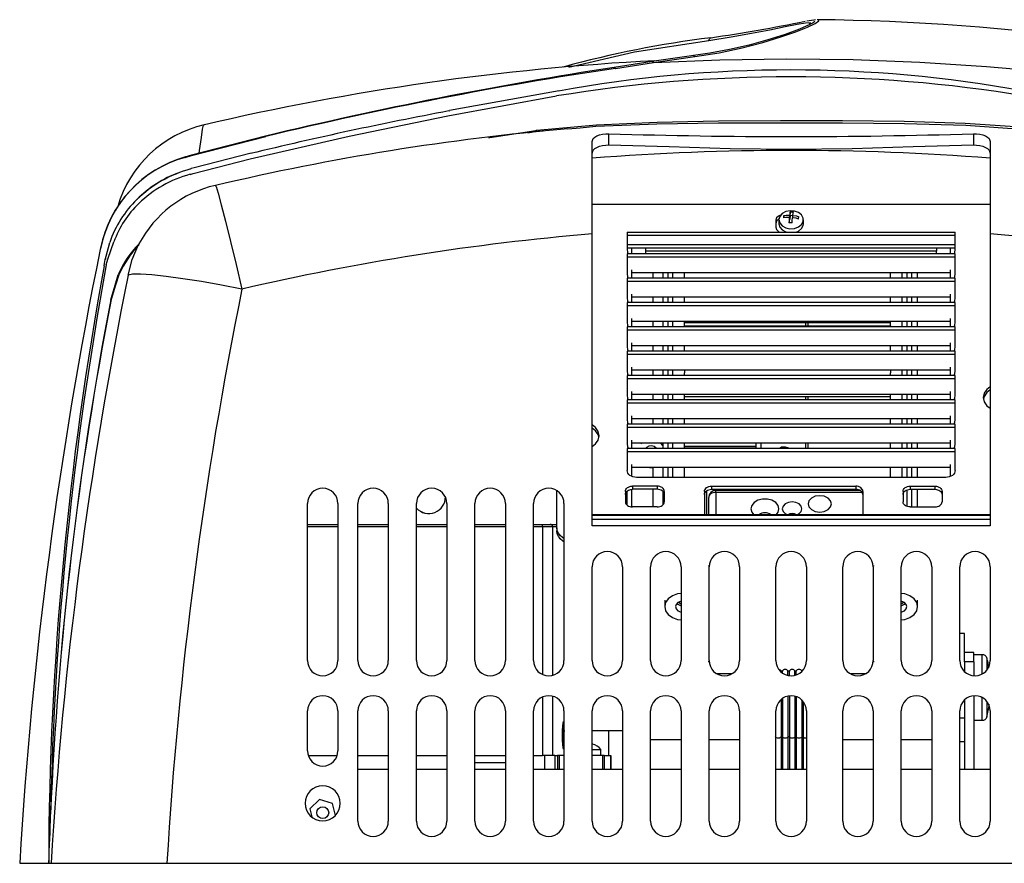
# Model space of a CAD drawing. Extents: x 3490 to 4516, y 8404 to 9184.
# Tile 2 of 6: x 3772 to 3982, y 8404 to 8584. Entities that reach past the tile are written whole.
import ezdxf

# ---------------------------------------------------------------- set-up
doc = ezdxf.new("R2010")
doc.units = 0
doc.header["$LTSCALE"] = 10
doc.header["$MEASUREMENT"] = 0
doc.layers.get('0').update_dxf_attribs({"linetype": 'CONTINUOUS'})

msp = doc.modelspace()

# ---------------------------------------------------------------- linework, layer by layer
at = {"color": 7, "linetype": 'Continuous'}
for p, q in [((3915.52, 8576.128), (3906.52, 8574.845)), ((3906.622, 8574.861), (3898.493, 8573.599)), ((3898.759, 8573.409), (3906.863, 8574.635)), ((3906.863, 8574.635), (3915.708, 8575.917)), ((3886.773, 8568.595), (3863.325, 8564.387)), ((3862.966, 8563.311), (3886.204, 8567.515)), ((3881.605, 8559.838), (3880.06, 8559.611)), ((3881.774, 8559.859), (3881.605, 8559.838)), ((3883.316, 8559.993), (3881.774, 8559.859)), ((3891.21, 8560.679), (3888.6, 8560.452)), ((3897.367, 8557.066), (3897.367, 8559.461)), ((3975.185, 8559.458), (3975.185, 8557.063)), ((3824.082, 8558.944), (3808.261, 8554.851)), ((3808.276, 8554.786), (3824.133, 8558.88)), ((3824.089, 8558.918), (3824.133, 8558.88)), ((3820.985, 8555.311), (3808.831, 8552.211)), ((3808.27, 8554.851), (3806.84, 8554.457)), ((3806.874, 8554.401), (3808.272, 8554.785)), ((3808.272, 8554.785), (3808.276, 8554.786)), ((3808.646, 8550.983), (3820.804, 8554.087)), ((3807.954, 8550.796), (3808.646, 8550.984)), ((3808.831, 8552.211), (3808.153, 8552.03)), ((3796.59, 8545.441), (3796.612, 8545.348)), ((3893.776, 8544.397), (3978.776, 8544.397)), ((3936.084, 8542.054), (3936.084, 8542.829)), ((3933.026, 8540.986), (3933.026, 8539.503)), ((3933.676, 8541.117), (3933.676, 8540.244)), ((3934.718, 8541.493), (3934.718, 8541.998)), ((3935.893, 8540.616), (3935.893, 8541.576)), ((3935.893, 8541.137), (3935.962, 8541.132)), ((3935.962, 8541.132), (3935.962, 8542.092)), ((3936.084, 8542.054), (3935.962, 8541.132)), ((3936.084, 8542.054), (3936.658, 8542.012)), ((3936.658, 8541.514), (3936.658, 8542.041)), ((3938.876, 8540.244), (3938.876, 8541.117)), ((3901.276, 8538.476), (3901.276, 8537.799)), ((3901.276, 8538.476), (3971.276, 8538.476)), ((3971.276, 8537.799), (3971.276, 8538.476)), ((3790.031, 8533.347), (3790.793, 8536.285)), ((3790.482, 8532.909), (3791.708, 8536.416)), ((3893.776, 8475.815), (3893.776, 8538.084)), ((3901.276, 8537.799), (3971.276, 8537.799)), ((3901.276, 8537.799), (3901.276, 8535.797)), ((3971.276, 8535.797), (3971.276, 8537.799)), ((3978.776, 8538.084), (3978.776, 8475.815)), ((3788.848, 8535.085), (3788.777, 8534.735)), ((3788.859, 8535.121), (3788.784, 8534.756)), ((3901.276, 8535.797), (3901.276, 8534.74)), ((3901.276, 8535.797), (3971.276, 8535.797)), ((3901.276, 8535.125), (3971.276, 8535.125)), ((3902.276, 8533.806), (3902.276, 8535.125)), ((3905.276, 8534.42), (3905.276, 8535.125)), ((3967.276, 8534.42), (3905.276, 8534.42)), ((3905.276, 8533.806), (3905.276, 8534.42)), ((3967.276, 8535.125), (3967.276, 8534.42)), ((3967.276, 8533.806), (3967.276, 8534.42)), ((3970.276, 8533.806), (3970.276, 8535.125)), ((3971.276, 8534.74), (3971.276, 8535.797)), ((3789.689, 8531.768), (3789.837, 8532.598)), ((3789.837, 8532.598), (3790.031, 8533.347)), ((3789.923, 8532.93), (3789.864, 8532.625)), ((3790.062, 8531.457), (3790.482, 8532.909)), ((3901.276, 8533.806), (3901.276, 8533.129)), ((3971.276, 8533.806), (3901.276, 8533.806)), ((3971.276, 8533.129), (3901.276, 8533.129)), ((3901.276, 8533.129), (3901.276, 8531.127)), ((3971.276, 8533.129), (3971.276, 8533.806)), ((3971.276, 8531.127), (3971.276, 8533.129)), ((3789.608, 8531.308), (3789.689, 8531.768)), ((3901.276, 8531.127), (3901.276, 8529.551)), ((3902.276, 8528.617), (3902.276, 8530.419)), ((3970.276, 8528.617), (3970.276, 8530.419)), ((3971.276, 8529.551), (3971.276, 8531.127)), ((3791.948, 8527.15), (3792.611, 8529.344)), ((3792.748, 8529.328), (3792.06, 8527.159)), ((3792.696, 8529.54), (3792.611, 8529.344)), ((3792.835, 8529.523), (3792.748, 8529.328)), ((3901.276, 8528.617), (3901.276, 8527.94)), ((3971.276, 8528.617), (3901.276, 8528.617)), ((3971.276, 8527.94), (3901.276, 8527.94)), ((3901.276, 8527.94), (3901.276, 8525.938)), ((3970.276, 8529.775), (3902.276, 8529.775)), ((3906.776, 8529.775), (3906.776, 8528.617)), ((3908.976, 8528.617), (3908.976, 8529.775)), ((3909.976, 8529.775), (3909.976, 8528.617)), ((3910.976, 8529.775), (3910.976, 8528.617)), ((3913.476, 8528.617), (3913.476, 8529.775)), ((3957.476, 8528.617), (3957.476, 8529.775)), ((3959.976, 8528.617), (3959.976, 8529.775)), ((3960.976, 8529.775), (3960.976, 8528.617)), ((3961.976, 8529.775), (3961.976, 8528.617)), ((3963.276, 8528.617), (3963.276, 8529.775)), ((3971.276, 8527.94), (3971.276, 8528.617)), ((3971.276, 8525.938), (3971.276, 8527.94)), ((3791.086, 8524.299), (3791.948, 8527.15)), ((3792.06, 8527.159), (3791.159, 8524.316)), ((3901.276, 8525.938), (3901.276, 8524.362)), ((3971.276, 8524.362), (3971.276, 8525.938)), ((3791.048, 8524.109), (3791.086, 8524.299)), ((3791.159, 8524.316), (3791.122, 8524.129)), ((3902.276, 8523.428), (3902.276, 8525.23)), ((3970.276, 8524.586), (3902.276, 8524.586)), ((3906.776, 8524.586), (3906.776, 8523.428)), ((3908.976, 8523.428), (3908.976, 8524.586)), ((3909.976, 8524.586), (3909.976, 8523.428)), ((3910.976, 8524.586), (3910.976, 8523.428)), ((3913.476, 8523.428), (3913.476, 8524.6)), ((3957.476, 8523.428), (3957.476, 8524.6)), ((3959.976, 8523.428), (3959.976, 8524.586)), ((3960.976, 8524.586), (3960.976, 8523.421)), ((3961.976, 8524.586), (3961.976, 8523.428)), ((3963.276, 8523.428), (3963.276, 8524.586)), ((3970.276, 8523.428), (3970.276, 8525.23)), ((3901.276, 8523.428), (3901.276, 8522.751)), ((3971.276, 8523.428), (3901.276, 8523.428)), ((3971.276, 8522.751), (3901.276, 8522.751)), ((3901.276, 8522.751), (3901.276, 8520.749)), ((3971.276, 8522.751), (3971.276, 8523.428)), ((3971.276, 8520.749), (3971.276, 8522.751)), ((3901.276, 8520.749), (3901.276, 8519.173)), ((3902.276, 8518.239), (3902.276, 8520.041)), ((3970.276, 8519.398), (3902.276, 8519.398)), ((3906.776, 8519.398), (3906.776, 8518.239)), ((3908.976, 8518.239), (3908.976, 8519.398)), ((3909.976, 8519.398), (3909.976, 8518.239)), ((3910.976, 8519.398), (3910.976, 8518.239)), ((3913.476, 8518.468), (3913.476, 8519.398)), ((3957.476, 8518.468), (3957.476, 8519.398)), ((3959.976, 8518.239), (3959.976, 8519.398)), ((3960.976, 8519.398), (3960.976, 8518.239)), ((3961.976, 8519.398), (3961.976, 8518.239)), ((3963.276, 8518.239), (3963.276, 8519.398)), ((3970.276, 8518.239), (3970.276, 8520.041)), ((3971.276, 8519.173), (3971.276, 8520.749)), ((3901.276, 8518.239), (3901.276, 8517.562)), ((3971.276, 8518.239), (3901.276, 8518.239)), ((3971.276, 8517.562), (3901.276, 8517.562)), ((3901.276, 8517.562), (3901.276, 8515.56)), ((3913.476, 8519.216), (3957.476, 8519.216)), ((3913.476, 8518.468), (3913.476, 8518.428)), ((3913.476, 8518.468), (3957.476, 8518.468)), ((3913.476, 8518.428), (3913.476, 8518.239)), ((3913.476, 8518.428), (3957.476, 8518.428)), ((3939.376, 8518.468), (3939.376, 8519.216)), ((3939.867, 8519.216), (3939.867, 8518.468)), ((3957.476, 8518.468), (3957.476, 8518.428)), ((3957.476, 8518.428), (3957.476, 8518.239)), ((3971.276, 8517.562), (3971.276, 8518.239)), ((3971.276, 8515.56), (3971.276, 8517.562)), ((3901.276, 8515.56), (3901.276, 8513.984)), ((3971.276, 8513.984), (3971.276, 8515.56)), ((3901.276, 8513.05), (3901.276, 8512.373)), ((3971.276, 8513.05), (3901.276, 8513.05)), ((3902.276, 8513.05), (3902.276, 8514.852)), ((3970.276, 8514.209), (3902.276, 8514.209)), ((3906.776, 8514.209), (3906.776, 8513.05)), ((3908.976, 8513.05), (3908.976, 8514.209)), ((3909.976, 8514.209), (3909.976, 8513.05)), ((3910.976, 8514.209), (3910.976, 8513.05)), ((3913.476, 8513.05), (3913.476, 8514.209)), ((3957.476, 8513.05), (3957.476, 8514.209)), ((3959.976, 8513.05), (3959.976, 8514.209)), ((3960.976, 8514.209), (3960.976, 8513.05)), ((3961.976, 8514.209), (3961.976, 8513.05)), ((3963.276, 8513.05), (3963.276, 8514.209)), ((3970.276, 8513.05), (3970.276, 8514.852)), ((3971.276, 8512.373), (3971.276, 8513.05)), ((3971.276, 8512.373), (3901.276, 8512.373)), ((3901.276, 8512.373), (3901.276, 8510.371)), ((3971.276, 8510.371), (3971.276, 8512.373)), ((3901.276, 8510.371), (3901.276, 8508.795)), ((3902.276, 8507.861), (3902.276, 8509.663)), ((3970.276, 8509.02), (3902.276, 8509.02)), ((3906.776, 8509.02), (3906.776, 8507.861)), ((3908.976, 8507.861), (3908.976, 8509.02)), ((3909.976, 8509.02), (3909.976, 8507.861)), ((3910.976, 8509.02), (3910.976, 8507.861)), ((3913.476, 8508.975), (3913.476, 8508.439)), ((3957.476, 8508.975), (3957.476, 8508.439)), ((3959.976, 8507.861), (3959.976, 8509.02)), ((3960.976, 8509.02), (3960.976, 8507.861)), ((3961.976, 8509.02), (3961.976, 8507.861)), ((3963.276, 8507.861), (3963.276, 8509.02)), ((3970.276, 8507.861), (3970.276, 8509.663)), ((3971.276, 8508.795), (3971.276, 8510.371)), ((3901.276, 8507.861), (3901.276, 8507.184)), ((3971.276, 8507.861), (3901.276, 8507.861)), ((3971.276, 8507.184), (3901.276, 8507.184)), ((3901.276, 8507.184), (3901.276, 8505.182)), ((3913.476, 8507.861), (3913.476, 8508.439)), ((3957.476, 8507.861), (3957.476, 8508.439)), ((3971.276, 8507.184), (3971.276, 8507.861)), ((3971.276, 8505.182), (3971.276, 8507.184)), ((3901.276, 8505.182), (3901.276, 8503.606)), ((3971.276, 8503.606), (3971.276, 8505.182)), ((3901.276, 8502.672), (3901.276, 8501.995)), ((3971.276, 8502.672), (3901.276, 8502.672)), ((3902.276, 8502.672), (3902.276, 8504.474)), ((3970.276, 8503.831), (3902.276, 8503.831)), ((3906.776, 8503.831), (3906.776, 8502.672)), ((3908.976, 8502.672), (3908.976, 8503.831)), ((3909.976, 8503.831), (3909.976, 8502.672)), ((3910.976, 8503.831), (3910.976, 8502.672)), ((3913.476, 8502.672), (3913.476, 8503.831)), ((3913.476, 8503.385), (3957.476, 8503.385)), ((3939.376, 8502.672), (3939.376, 8503.385)), ((3939.867, 8503.385), (3939.867, 8502.672)), ((3957.476, 8502.672), (3957.476, 8503.831)), ((3959.976, 8502.672), (3959.976, 8503.831)), ((3960.976, 8503.831), (3960.976, 8502.672)), ((3961.976, 8503.831), (3961.976, 8502.672)), ((3963.276, 8502.672), (3963.276, 8503.831)), ((3970.276, 8502.672), (3970.276, 8504.474)), ((3971.276, 8501.995), (3971.276, 8502.672)), ((3971.276, 8501.995), (3901.276, 8501.995)), ((3901.276, 8501.995), (3901.276, 8499.993)), ((3971.276, 8499.993), (3971.276, 8501.995)), ((3901.276, 8499.993), (3901.276, 8498.417)), ((3902.276, 8497.484), (3902.276, 8499.285)), ((3970.276, 8498.642), (3902.276, 8498.642)), ((3906.776, 8498.642), (3906.776, 8497.484)), ((3908.976, 8497.484), (3908.976, 8498.642)), ((3909.976, 8498.642), (3909.976, 8497.484)), ((3910.976, 8498.642), (3910.976, 8497.484)), ((3913.476, 8497.484), (3913.476, 8498.609)), ((3957.476, 8497.484), (3957.476, 8498.609)), ((3959.976, 8497.484), (3959.976, 8498.642)), ((3960.976, 8498.642), (3960.976, 8497.484)), ((3961.976, 8498.642), (3961.976, 8497.484)), ((3963.276, 8497.484), (3963.276, 8498.642)), ((3970.276, 8497.484), (3970.276, 8499.285)), ((3971.276, 8498.417), (3971.276, 8499.993)), ((3901.276, 8497.484), (3901.276, 8496.806)), ((3971.276, 8497.484), (3901.276, 8497.484)), ((3971.276, 8496.806), (3901.276, 8496.806)), ((3901.276, 8496.806), (3901.276, 8494.804)), ((3971.276, 8496.806), (3971.276, 8497.484)), ((3971.276, 8494.804), (3971.276, 8496.806)), ((3901.276, 8494.804), (3901.276, 8493.228)), ((3902.276, 8492.295), (3902.276, 8494.096)), ((3970.276, 8492.295), (3970.276, 8494.096)), ((3971.276, 8493.228), (3971.276, 8494.804)), ((3901.276, 8492.295), (3901.276, 8491.617)), ((3971.276, 8492.295), (3901.276, 8492.295)), ((3970.276, 8493.453), (3902.276, 8493.453)), ((3908.976, 8492.295), (3908.976, 8493.453)), ((3909.976, 8493.453), (3909.976, 8492.295)), ((3910.976, 8493.453), (3910.976, 8492.295)), ((3913.476, 8492.431), (3913.476, 8493.453)), ((3913.476, 8492.812), (3928.776, 8492.812)), ((3913.476, 8492.431), (3928.776, 8492.431)), ((3928.776, 8492.295), (3928.776, 8493.453)), ((3929.776, 8493.453), (3929.776, 8492.295)), ((3939.376, 8492.431), (3939.376, 8493.453)), ((3939.867, 8493.453), (3939.867, 8492.295)), ((3957.476, 8492.431), (3957.476, 8493.453)), ((3959.976, 8492.295), (3959.976, 8493.453)), ((3960.976, 8493.453), (3960.976, 8492.295)), ((3961.976, 8493.453), (3961.976, 8492.295)), ((3963.276, 8492.295), (3963.276, 8493.453)), ((3971.276, 8491.617), (3971.276, 8492.295)), ((3971.276, 8491.617), (3901.276, 8491.617)), ((3901.276, 8491.617), (3901.276, 8489.615)), ((3971.276, 8489.615), (3971.276, 8491.617)), ((3901.276, 8489.615), (3901.276, 8487.614)), ((3902.276, 8486.33), (3902.276, 8488.907)), ((3970.276, 8488.264), (3902.276, 8488.264)), ((3906.776, 8488.268), (3906.776, 8486.131)), ((3908.976, 8486.131), (3908.976, 8488.264)), ((3909.976, 8488.264), (3909.976, 8486.131)), ((3910.976, 8488.264), (3910.976, 8486.131)), ((3913.476, 8486.131), (3913.476, 8488.264)), ((3957.476, 8486.131), (3957.476, 8488.264)), ((3959.976, 8486.131), (3959.976, 8488.264)), ((3960.976, 8488.264), (3960.976, 8486.131)), ((3961.976, 8488.264), (3961.976, 8486.131)), ((3963.276, 8486.131), (3963.276, 8488.264)), ((3970.276, 8486.33), (3970.276, 8488.907)), ((3971.276, 8487.614), (3971.276, 8489.615)), ((3969.276, 8486.131), (3903.276, 8486.131)), ((3902.276, 8479.833), (3902.276, 8483.604)), ((3907.676, 8484.278), (3902.376, 8484.278)), ((3902.376, 8484.278), (3902.376, 8483.607)), ((3907.676, 8483.607), (3902.376, 8483.607)), ((3906.776, 8483.607), (3906.776, 8479.83)), ((3907.676, 8484.278), (3907.676, 8483.607)), ((3919.276, 8484.278), (3950.076, 8484.278)), ((3919.276, 8484.278), (3919.276, 8483.607)), ((3919.276, 8483.607), (3950.076, 8483.607)), ((3950.076, 8484.278), (3950.076, 8483.607)), ((3961.676, 8484.278), (3966.976, 8484.278)), ((3961.676, 8484.278), (3961.676, 8483.607)), ((3961.676, 8483.607), (3966.976, 8483.607)), ((3961.976, 8483.607), (3961.976, 8479.83)), ((3963.276, 8479.83), (3963.276, 8483.607)), ((3966.976, 8484.278), (3966.976, 8483.607)), ((3886.276, 8475.383), (3886.276, 8483.299)), ((3900.876, 8483.166), (3900.876, 8480.942)), ((3901.276, 8480.186), (3901.276, 8483.251)), ((3908.976, 8480.388), (3908.976, 8483.05)), ((3909.176, 8483.166), (3909.176, 8480.942)), ((3917.776, 8483.166), (3917.776, 8478.159)), ((3918.276, 8478.159), (3918.276, 8483.324)), ((3918.676, 8478.159), (3918.676, 8481.87)), ((3951.002, 8483.37), (3920.176, 8483.37)), ((3920.176, 8482.942), (3920.176, 8483.37)), ((3920.176, 8482.942), (3920.176, 8478.159)), ((3951.449, 8482.942), (3920.176, 8482.942)), ((3951.576, 8483.166), (3951.576, 8478.159)), ((3960.176, 8483.166), (3960.176, 8480.942)), ((3960.976, 8483.478), (3960.976, 8479.959)), ((3968.476, 8483.166), (3968.476, 8480.942)), ((3833.026, 8447.065), (3833.026, 8480.565)), ((3839.526, 8480.565), (3839.526, 8447.065)), ((3843.776, 8447.065), (3843.776, 8480.565)), ((3850.276, 8480.565), (3850.276, 8447.065)), ((3856.276, 8447.065), (3856.276, 8480.565)), ((3862.776, 8480.565), (3862.776, 8447.065)), ((3868.776, 8447.065), (3868.776, 8480.565)), ((3875.276, 8480.565), (3875.276, 8447.065)), ((3881.276, 8447.065), (3881.276, 8480.565)), ((3887.776, 8480.565), (3887.776, 8447.065)), ((3907.676, 8479.83), (3902.376, 8479.83)), ((3961.676, 8479.83), (3966.976, 8479.83)), ((3978.779, 8478.159), (3893.772, 8478.159)), ((3978.776, 8477.993), (3893.776, 8477.993)), ((3833.026, 8476.115), (3839.526, 8476.115)), ((3839.526, 8475.615), (3833.026, 8475.615)), ((3843.776, 8476.115), (3850.276, 8476.115)), ((3850.276, 8475.615), (3843.776, 8475.615)), ((3856.276, 8476.115), (3862.776, 8476.115)), ((3862.776, 8475.615), (3856.276, 8475.615)), ((3868.776, 8476.115), (3875.276, 8476.115)), ((3875.276, 8475.615), (3868.776, 8475.615)), ((3881.276, 8476.115), (3883.208, 8476.115)), ((3883.157, 8475.615), (3881.276, 8475.615)), ((3885.35, 8475.615), (3883.157, 8475.615)), ((3883.157, 8475.615), (3883.157, 8444.131)), ((3883.208, 8476.115), (3884.852, 8476.115)), ((3884.852, 8476.115), (3886.276, 8476.115)), ((3885.35, 8475.615), (3885.35, 8443.975)), ((3886.276, 8475.615), (3885.35, 8475.615)), ((3886.276, 8475.383), (3886.276, 8474.712)), ((3978.776, 8477.172), (3893.776, 8477.172)), ((3978.776, 8475.815), (3893.776, 8475.815)), ((3893.776, 8447.065), (3893.776, 8467.065)), ((3900.276, 8467.065), (3900.276, 8447.065)), ((3906.276, 8447.065), (3906.276, 8467.065)), ((3912.776, 8467.065), (3912.776, 8447.065)), ((3918.676, 8467.209), (3918.676, 8467.372)), ((3918.776, 8447.065), (3918.776, 8467.065)), ((3925.276, 8467.065), (3925.276, 8447.065)), ((3933.026, 8447.065), (3933.026, 8467.065)), ((3939.526, 8467.065), (3939.526, 8447.065)), ((3947.276, 8447.065), (3947.276, 8467.065)), ((3953.776, 8467.065), (3953.776, 8447.065)), ((3953.876, 8467.372), (3953.876, 8467.209)), ((3959.776, 8447.065), (3959.776, 8467.065)), ((3966.276, 8467.065), (3966.276, 8447.065)), ((3972.276, 8447.065), (3972.276, 8467.065)), ((3978.776, 8467.065), (3978.776, 8447.065)), ((3909.276, 8459.963), (3909.276, 8458.566)), ((3963.276, 8458.566), (3963.276, 8459.963)), ((3973.276, 8452.815), (3972.276, 8452.815)), ((3973.276, 8448.815), (3973.276, 8452.815)), ((3975.276, 8448.815), (3973.276, 8448.815)), ((3973.276, 8446.815), (3973.276, 8448.815)), ((3975.276, 8446.815), (3975.276, 8448.815)), ((3977.067, 8448.315), (3975.276, 8448.315)), ((3977.067, 8444.233), (3977.067, 8448.315)), ((3918.676, 8446.758), (3918.676, 8446.922)), ((3953.876, 8446.922), (3953.876, 8446.758)), ((3975.276, 8446.815), (3973.276, 8446.815)), ((3973.276, 8446.815), (3973.276, 8444.728)), ((3975.276, 8446.815), (3975.276, 8443.864)), ((3978.02, 8447.616), (3978.02, 8445.061)), ((3920.176, 8444.294), (3923.705, 8444.294)), ((3934.42, 8444.83), (3934.107, 8444.83)), ((3934.42, 8444.407), (3934.42, 8444.83)), ((3935.895, 8444.83), (3935.582, 8444.83)), ((3935.582, 8443.95), (3935.582, 8444.83)), ((3935.895, 8443.889), (3935.895, 8444.83)), ((3937.37, 8444.83), (3937.057, 8444.83)), ((3937.057, 8443.966), (3937.057, 8444.83)), ((3937.37, 8444.027), (3937.37, 8444.83)), ((3948.847, 8444.294), (3952.376, 8444.294)), ((3885.35, 8439.406), (3885.35, 8426.815)), ((3935.582, 8439.448), (3935.582, 8430.77)), ((3935.895, 8439.515), (3935.895, 8430.77)), ((3937.057, 8439.429), (3937.057, 8430.77)), ((3975.276, 8439.517), (3975.276, 8423.815)), ((3883.157, 8439.249), (3883.157, 8426.815)), ((3934.107, 8438.741), (3934.107, 8430.77)), ((3934.42, 8438.988), (3934.42, 8430.77)), ((3937.37, 8439.362), (3937.37, 8430.77)), ((3938.532, 8438.672), (3938.532, 8430.77)), ((3938.845, 8438.266), (3938.845, 8430.77)), ((3973.276, 8438.652), (3973.276, 8423.815)), ((3976.768, 8439.315), (3977.067, 8439.315)), ((3977.067, 8434.315), (3977.067, 8439.167)), ((3978.02, 8438.336), (3978.02, 8435.014)), ((3833.026, 8427.815), (3833.026, 8436.315)), ((3839.526, 8436.315), (3839.526, 8427.815)), ((3843.776, 8412.815), (3843.776, 8436.315)), ((3850.276, 8436.315), (3850.276, 8412.815)), ((3856.276, 8412.815), (3856.276, 8436.315)), ((3862.776, 8436.315), (3862.776, 8412.815)), ((3868.776, 8412.815), (3868.776, 8436.315)), ((3875.276, 8436.315), (3875.276, 8412.815)), ((3881.276, 8412.815), (3881.276, 8436.315)), ((3887.776, 8436.315), (3887.776, 8412.815)), ((3893.776, 8412.815), (3893.776, 8436.315)), ((3900.276, 8436.315), (3900.276, 8412.815)), ((3906.276, 8412.815), (3906.276, 8436.315)), ((3912.776, 8436.315), (3912.776, 8412.815)), ((3918.776, 8412.815), (3918.776, 8436.315)), ((3925.276, 8436.315), (3925.276, 8412.815)), ((3933.026, 8412.815), (3933.026, 8436.315)), ((3939.526, 8436.315), (3939.526, 8412.815)), ((3947.276, 8412.815), (3947.276, 8436.315)), ((3953.776, 8436.315), (3953.776, 8412.815)), ((3959.776, 8412.815), (3959.776, 8436.315)), ((3966.276, 8436.315), (3966.276, 8412.815)), ((3972.276, 8412.815), (3972.276, 8436.315)), ((3978.776, 8436.315), (3978.776, 8412.815)), ((3887.649, 8434), (3887.572, 8433.922)), ((3972.276, 8434.815), (3973.276, 8434.815)), ((3975.276, 8434.315), (3977.067, 8434.315)), ((3887.629, 8431.145), (3887.534, 8430.316)), ((3887.598, 8432.545), (3887.545, 8432.08)), ((3887.629, 8431.145), (3887.545, 8432.08)), ((3887.587, 8431.609), (3887.682, 8431.609)), ((3887.598, 8432.545), (3887.682, 8431.609)), ((3887.622, 8431.086), (3887.729, 8431.086)), ((3887.717, 8431.915), (3887.776, 8431.915)), ((3887.777, 8432.439), (3887.824, 8431.915)), ((3893.776, 8432.112), (3900.276, 8432.112)), ((3897.276, 8432.112), (3897.276, 8426.815)), ((3887.581, 8429.792), (3887.534, 8430.316)), ((3887.569, 8430.621), (3887.676, 8430.621)), ((3887.581, 8429.792), (3887.676, 8430.621)), ((3887.76, 8429.686), (3887.676, 8430.621)), ((3887.718, 8430.15), (3887.776, 8430.15)), ((3893.903, 8429.251), (3893.832, 8429.251)), ((3912.776, 8430.156), (3906.276, 8430.156)), ((3925.276, 8430.156), (3918.776, 8430.156)), ((3934.42, 8430.77), (3934.107, 8430.77)), ((3934.107, 8430.77), (3934.107, 8423.815)), ((3934.42, 8430.77), (3934.42, 8423.815)), ((3935.895, 8430.77), (3935.582, 8430.77)), ((3935.582, 8430.77), (3935.582, 8423.815)), ((3935.895, 8430.77), (3935.895, 8423.815)), ((3937.37, 8430.77), (3937.057, 8430.77)), ((3937.057, 8430.77), (3937.057, 8423.815)), ((3937.37, 8430.77), (3937.37, 8423.815)), ((3938.845, 8430.77), (3938.532, 8430.77)), ((3938.532, 8430.77), (3938.532, 8423.815)), ((3938.845, 8430.77), (3938.845, 8423.815)), ((3953.776, 8430.156), (3947.276, 8430.156)), ((3966.276, 8430.156), (3959.776, 8430.156)), ((3972.276, 8429.815), (3973.276, 8429.815)), ((3833.201, 8426.815), (3839.351, 8426.815)), ((3843.776, 8426.815), (3850.276, 8426.815)), ((3856.276, 8426.815), (3862.776, 8426.815)), ((3868.776, 8426.815), (3875.276, 8426.815)), ((3881.276, 8426.815), (3883.157, 8426.815)), ((3885.188, 8426.815), (3883.157, 8426.815)), ((3883.626, 8426.815), (3883.626, 8423.815)), ((3885.818, 8426.815), (3885.188, 8426.815)), ((3885.818, 8426.815), (3885.818, 8423.815)), ((3885.818, 8426.815), (3886.384, 8426.815)), ((3886.384, 8426.815), (3886.384, 8423.815)), ((3886.747, 8426.815), (3886.384, 8426.815)), ((3886.747, 8426.815), (3886.747, 8423.815)), ((3887.776, 8426.815), (3886.747, 8426.815)), ((3887.572, 8428.309), (3887.649, 8428.23)), ((3895.97, 8426.815), (3893.776, 8426.815)), ((3893.807, 8428.115), (3895.676, 8428.115)), ((3895.676, 8426.815), (3895.676, 8428.115)), ((3895.97, 8426.815), (3895.97, 8423.815)), ((3896.333, 8426.815), (3895.97, 8426.815)), ((3896.333, 8426.815), (3896.333, 8423.815)), ((3896.333, 8426.815), (3897.769, 8426.815)), ((3897.769, 8426.815), (3897.769, 8423.815)), ((3897.774, 8426.815), (3897.769, 8426.815)), ((3897.774, 8423.815), (3897.774, 8426.815)), ((3868.776, 8425.315), (3875.276, 8425.315)), ((3850.276, 8423.815), (3843.776, 8423.815)), ((3862.776, 8423.815), (3856.276, 8423.815)), ((3875.276, 8423.815), (3868.776, 8423.815)), ((3887.776, 8423.815), (3881.276, 8423.815)), ((3900.276, 8423.815), (3893.776, 8423.815)), ((3912.776, 8423.815), (3906.276, 8423.815)), ((3925.276, 8423.815), (3918.776, 8423.815)), ((3939.526, 8423.815), (3933.026, 8423.815)), ((3953.776, 8423.815), (3947.276, 8423.815)), ((3966.276, 8423.815), (3959.776, 8423.815)), ((3978.776, 8423.815), (3972.276, 8423.815)), ((3835.606, 8417.423), (3833.509, 8415.439)), ((3838.373, 8416.599), (3835.606, 8417.423)), ((3838.983, 8414.04), (3838.373, 8416.599)), ((3833.509, 8415.439), (3833.918, 8413.724)), ((3771.622, 8403.815), (3771.581, 8403.815)), ((3777.77, 8403.815), (3778.282, 8403.815)), ((3781.276, 8403.815), (3783.276, 8403.815)), ((3781.276, 8403.815), (3781.276, 8403.815)), ((3793.891, 8403.815), (3795.642, 8403.815)), ((3803.004, 8403.815), (4051.276, 8403.815))]:
    msp.add_line(p, q, dxfattribs=at)
at = {"color": 7, "linetype": 'Continuous', "flags": 128}
for points in [[(3941.312, 8583.402), (3940.943, 8583.117), (3940.248, 8582.739), (3938.034, 8581.772), (3934.961, 8580.642), (3931.299, 8579.478), (3927.28, 8578.381), (3923.103, 8577.42), (3918.928, 8576.636), (3915.429, 8576.124)], [(3915.708, 8575.917), (3920.935, 8576.75), (3925.808, 8577.78), (3930.222, 8578.923), (3934.075, 8580.096), (3937.276, 8581.217), (3939.744, 8582.206), (3941.405, 8582.992), (3942.201, 8583.522)], [(3918.707, 8579.359), (3923.458, 8580.104), (3927.823, 8580.891), (3931.696, 8581.655), (3934.97, 8582.329), (3937.546, 8582.846), (3939.346, 8583.147), (3940.312, 8583.192), (3940.407, 8582.96), (3940.127, 8582.778)], [(3941.446, 8583.737), (3941.095, 8583.721), (3939.589, 8583.466)], [(3942.201, 8583.522), (3942.203, 8583.524), (3942.125, 8583.709)], [(3888.82, 8573.676), (3902.801, 8576.918), (3918.707, 8579.359)], [(3918.707, 8579.359), (3918.847, 8579.689), (3919.025, 8579.892), (3919.229, 8579.949)], [(3915.44, 8576.103), (3915.532, 8576.093), (3915.709, 8575.917)], [(3906.863, 8574.635), (3906.7, 8574.826), (3906.575, 8574.841)], [(3906.863, 8574.635), (3921.082, 8575.217), (3935.312, 8575.428), (3949.543, 8575.267), (3963.764, 8574.736), (3977.962, 8573.834), (3992.127, 8572.562), (4006.246, 8570.921), (4020.308, 8568.913), (4034.303, 8566.539), (4048.218, 8563.801), (4062.042, 8560.701)], [(3898.491, 8573.593), (3898.497, 8573.601), (3898.759, 8573.409)], [(3863.223, 8564.308), (3863.266, 8564.363), (3863.328, 8564.367)], [(3820.804, 8554.087), (3841.898, 8558.967), (3862.966, 8563.311)], [(3881.955, 8560.195), (3894.688, 8561.38), (3907.667, 8561.958), (3920.797, 8562.194), (3934.004, 8562.267), (3947.22, 8562.255), (3960.376, 8562.123), (3973.403, 8561.721), (3986.209, 8560.825)], [(3986.445, 8560.324), (3973.552, 8561.187), (3960.462, 8561.576), (3947.256, 8561.715), (3933.998, 8561.744), (3920.752, 8561.695), (3907.582, 8561.495), (3894.558, 8560.97), (3891.21, 8560.679)], [(3809.9, 8555.275), (3809.981, 8555.883), (3810.365, 8558.641), (3810.637, 8560.442), (3810.794, 8561.262), (3810.807, 8561.209)], [(3871.63, 8558.621), (3871.951, 8558.686), (3881.784, 8560.174)], [(3881.784, 8560.174), (3881.88, 8560.186), (3881.955, 8560.195)], [(3893.776, 8557.787), (3894.031, 8558.444), (3894.363, 8558.742), (3894.792, 8558.984), (3895.375, 8559.199), (3896.024, 8559.35), (3896.701, 8559.438), (3897.368, 8559.461)], [(3975.185, 8559.458), (3975.852, 8559.435), (3976.528, 8559.348), (3977.177, 8559.197), (3977.76, 8558.981), (3978.189, 8558.739), (3978.521, 8558.441), (3978.776, 8557.784)], [(3893.776, 8538.084), (3893.776, 8541.097), (3893.776, 8544.035), (3893.776, 8546.852), (3893.776, 8549.509), (3893.776, 8551.965), (3893.776, 8554.185), (3893.776, 8556.136), (3893.776, 8557.787)], [(3978.776, 8557.784), (3978.776, 8556.132), (3978.776, 8554.182), (3978.776, 8551.962), (3978.776, 8549.506), (3978.776, 8546.85), (3978.776, 8544.033), (3978.776, 8541.097), (3978.776, 8538.084)], [(3893.776, 8555.219), (3894.023, 8555.946), (3894.348, 8556.277), (3894.773, 8556.546), (3895.357, 8556.785), (3896.009, 8556.951), (3896.692, 8557.045), (3897.368, 8557.066)], [(3897.367, 8557.066), (3910.244, 8556.709), (3923.226, 8556.34), (3936.275, 8556.188), (3949.327, 8556.34), (3962.305, 8556.71), (3975.185, 8557.063)], [(3975.185, 8557.063), (3975.864, 8557.041), (3976.547, 8556.947), (3977.199, 8556.781), (3977.78, 8556.542), (3978.203, 8556.274), (3978.529, 8555.943), (3978.776, 8555.215)], [(3806.854, 8554.443), (3806.848, 8554.475), (3806.874, 8554.401)], [(3808.266, 8554.833), (3808.257, 8554.862), (3808.276, 8554.786)], [(3808.153, 8552.03), (3808.032, 8551.927), (3808.031, 8551.921)], [(3813.334, 8548.407), (3813.497, 8548.195), (3813.93, 8546.803), (3814.614, 8544.3), (3815.515, 8540.808), (3816.587, 8536.499), (3817.78, 8531.583), (3819.034, 8526.302)], [(3936.021, 8539.199), (3936.973, 8539.26), (3937.83, 8539.572), (3938.478, 8540.093), (3938.829, 8540.752), (3938.834, 8541.46), (3938.494, 8542.122), (3937.855, 8542.648), (3937.002, 8542.967), (3936.051, 8543.037), (3935.131, 8542.847), (3934.365, 8542.424), (3933.857, 8541.824), (3933.676, 8541.128), (3933.846, 8540.431), (3934.344, 8539.827), (3935.103, 8539.397), (3936.021, 8539.199)], [(3936.084, 8542.829), (3936.034, 8542.57), (3935.962, 8542.092)], [(3936.084, 8542.829), (3936.433, 8542.816), (3936.781, 8542.778)], [(3936.658, 8542.041), (3936.73, 8542.519), (3936.781, 8542.778)], [(3934.113, 8542.186), (3934.106, 8542.184), (3933.538, 8541.903), (3933.159, 8541.482), (3933.026, 8540.986)], [(3933.692, 8541.333), (3933.538, 8541.232), (3933.159, 8540.811), (3933.026, 8540.314)], [(3934.718, 8541.998), (3934.684, 8541.752), (3934.649, 8541.482)], [(3935.893, 8541.576), (3935.165, 8541.567), (3934.649, 8541.482)], [(3934.718, 8541.998), (3935.234, 8542.084), (3935.962, 8542.092)], [(3935.893, 8541.576), (3935.821, 8540.975), (3935.771, 8540.469)], [(3936.467, 8540.418), (3936.119, 8540.455), (3935.771, 8540.469)], [(3936.467, 8540.418), (3936.518, 8540.924), (3936.59, 8541.525)], [(3937.834, 8541.249), (3937.318, 8541.41), (3936.59, 8541.525)], [(3936.658, 8542.041), (3937.386, 8541.926), (3937.902, 8541.765)], [(3937.834, 8541.249), (3937.868, 8541.519), (3937.902, 8541.765)], [(3933.026, 8539.503), (3933.159, 8539.007), (3933.538, 8538.586), (3933.707, 8538.476)], [(3933.676, 8540.244), (3933.846, 8539.559), (3934.344, 8538.954), (3935.103, 8538.524), (3935.241, 8538.476)], [(3937.31, 8538.476), (3937.83, 8538.699), (3938.478, 8539.22), (3938.829, 8539.879), (3938.876, 8540.244)], [(3794.732, 8529.298), (3795.573, 8532.638), (3796.925, 8535.793), (3797.025, 8535.951)], [(3796.99, 8535.915), (3796.815, 8535.577), (3796.831, 8535.594)], [(3901.276, 8534.74), (3901.337, 8534.217), (3901.473, 8533.806)], [(3971.079, 8533.806), (3971.199, 8534.152), (3971.276, 8534.74)], [(3819.034, 8526.302), (3814.641, 8527.151), (3810.387, 8527.904), (3806.417, 8528.533), (3802.855, 8529.019), (3799.816, 8529.346), (3797.403, 8529.506), (3795.688, 8529.486), (3794.732, 8529.298)], [(3901.276, 8529.551), (3901.353, 8528.963), (3901.473, 8528.617)], [(3971.079, 8528.617), (3971.199, 8528.963), (3971.276, 8529.551)], [(3791.048, 8524.109), (3791.097, 8524.116), (3791.122, 8524.129)], [(3791.159, 8524.316), (3791.134, 8524.305), (3791.086, 8524.299)], [(3901.276, 8524.362), (3901.353, 8523.774), (3901.473, 8523.428)], [(3971.079, 8523.428), (3971.199, 8523.774), (3971.276, 8524.362)], [(3901.276, 8519.173), (3901.353, 8518.585), (3901.473, 8518.239)], [(3971.079, 8518.239), (3971.215, 8518.65), (3971.276, 8519.173)], [(3901.276, 8513.984), (3901.353, 8513.397), (3901.443, 8513.122)], [(3971.079, 8513.05), (3971.215, 8513.461), (3971.276, 8513.984)], [(3901.276, 8508.795), (3901.353, 8508.208), (3901.473, 8507.861)], [(3971.079, 8507.861), (3971.215, 8508.272), (3971.276, 8508.795)], [(3978.737, 8505.472), (3978.04, 8504.923), (3977.472, 8504.097), (3977.276, 8503.181), (3977.472, 8502.264), (3978.04, 8501.438), (3978.755, 8500.879)], [(3978.737, 8504.801), (3978.04, 8504.252), (3977.472, 8503.426), (3977.302, 8502.845)], [(3901.276, 8503.606), (3901.353, 8503.019), (3901.473, 8502.672)], [(3971.079, 8502.672), (3971.199, 8503.019), (3971.276, 8503.606)], [(3901.276, 8498.417), (3901.353, 8497.83), (3901.473, 8497.484)], [(3971.079, 8497.484), (3971.215, 8497.894), (3971.276, 8498.417)], [(3893.814, 8492.735), (3894.512, 8493.284), (3895.08, 8494.11), (3895.276, 8495.027), (3895.08, 8495.943), (3894.512, 8496.769), (3893.797, 8497.329)], [(3895.25, 8494.691), (3895.08, 8495.272), (3894.512, 8496.098), (3893.797, 8496.657)], [(3901.276, 8493.228), (3901.337, 8492.705), (3901.473, 8492.295)], [(3904.325, 8493.453), (3904.268, 8493.398), (3904.201, 8493.331)], [(3907.569, 8492.295), (3907.488, 8492.392), (3907.018, 8492.738), (3906.45, 8492.879), (3905.871, 8492.795), (3905.369, 8492.496), (3905.182, 8492.295)], [(3908.976, 8492.766), (3908.844, 8492.973), (3908.427, 8493.453)], [(3971.079, 8492.295), (3971.215, 8492.705), (3971.276, 8493.228)], [(3906.01, 8488.264), (3906.619, 8488.252), (3906.776, 8488.268)], [(3903.276, 8486.131), (3902.886, 8486.16), (3902.51, 8486.244), (3902.165, 8486.381), (3901.862, 8486.566), (3901.613, 8486.79), (3901.428, 8487.046), (3901.314, 8487.325), (3901.276, 8487.614)], [(3971.276, 8487.614), (3971.237, 8487.325), (3971.124, 8487.046), (3970.939, 8486.79), (3970.69, 8486.566), (3970.387, 8486.381), (3970.041, 8486.244), (3969.666, 8486.16), (3969.276, 8486.131)], [(3900.876, 8483.166), (3900.905, 8483.383), (3900.99, 8483.592), (3901.129, 8483.784), (3901.315, 8483.952), (3901.542, 8484.091), (3901.802, 8484.193), (3902.083, 8484.257), (3902.376, 8484.278)], [(3900.876, 8482.495), (3900.905, 8482.712), (3900.99, 8482.92), (3901.129, 8483.113), (3901.315, 8483.281), (3901.542, 8483.42), (3901.802, 8483.522), (3902.083, 8483.586), (3902.376, 8483.607)], [(3909.176, 8483.166), (3909.147, 8483.383), (3909.062, 8483.592), (3908.923, 8483.784), (3908.736, 8483.952), (3908.509, 8484.091), (3908.25, 8484.193), (3907.968, 8484.257), (3907.676, 8484.278)], [(3909.176, 8482.495), (3909.147, 8482.712), (3909.062, 8482.92), (3908.923, 8483.113), (3908.736, 8483.281), (3908.509, 8483.42), (3908.25, 8483.522), (3907.968, 8483.586), (3907.676, 8483.607)], [(3917.776, 8483.166), (3917.805, 8483.383), (3917.89, 8483.592), (3918.029, 8483.784), (3918.215, 8483.952), (3918.442, 8484.091), (3918.702, 8484.193), (3918.983, 8484.257), (3919.276, 8484.278)], [(3917.776, 8482.495), (3917.805, 8482.712), (3917.89, 8482.92), (3918.029, 8483.113), (3918.215, 8483.281), (3918.442, 8483.42), (3918.702, 8483.522), (3918.983, 8483.586), (3919.276, 8483.607)], [(3951.576, 8483.166), (3951.547, 8483.383), (3951.462, 8483.592), (3951.323, 8483.784), (3951.136, 8483.952), (3950.909, 8484.091), (3950.65, 8484.193), (3950.368, 8484.257), (3950.076, 8484.278)], [(3951.576, 8482.495), (3951.547, 8482.712), (3951.462, 8482.92), (3951.323, 8483.113), (3951.136, 8483.281), (3950.909, 8483.42), (3950.65, 8483.522), (3950.368, 8483.586), (3950.076, 8483.607)], [(3960.176, 8483.166), (3960.205, 8483.383), (3960.29, 8483.592), (3960.429, 8483.784), (3960.615, 8483.952), (3960.842, 8484.091), (3961.102, 8484.193), (3961.383, 8484.257), (3961.676, 8484.278)], [(3960.176, 8482.495), (3960.205, 8482.712), (3960.29, 8482.92), (3960.429, 8483.113), (3960.615, 8483.281), (3960.842, 8483.42), (3961.102, 8483.522), (3961.383, 8483.586), (3961.676, 8483.607)], [(3966.976, 8484.278), (3967.268, 8484.257), (3967.55, 8484.193), (3967.809, 8484.091), (3968.036, 8483.952), (3968.223, 8483.784), (3968.362, 8483.592), (3968.447, 8483.383), (3968.476, 8483.166)], [(3966.976, 8483.607), (3967.268, 8483.586), (3967.55, 8483.522), (3967.809, 8483.42), (3968.036, 8483.281), (3968.223, 8483.113), (3968.362, 8482.92), (3968.447, 8482.712), (3968.476, 8482.495)], [(3920.176, 8482.942), (3919.883, 8482.922), (3919.602, 8482.861), (3919.342, 8482.762), (3919.115, 8482.628), (3918.929, 8482.466), (3918.79, 8482.28), (3918.705, 8482.079), (3918.676, 8481.87)], [(3933.676, 8479.448), (3933.495, 8480.165), (3932.974, 8480.796), (3932.176, 8481.264), (3931.197, 8481.513), (3930.155, 8481.513), (3929.176, 8481.264), (3928.378, 8480.796), (3927.857, 8480.165), (3927.676, 8479.448), (3927.857, 8478.731), (3928.31, 8478.159)], [(3944.876, 8480.496), (3944.685, 8481.165), (3944.144, 8481.732), (3943.333, 8482.11), (3942.376, 8482.243), (3941.419, 8482.11), (3940.608, 8481.732), (3940.066, 8481.165), (3939.876, 8480.496), (3940.066, 8479.828), (3940.608, 8479.261), (3941.419, 8478.882), (3942.376, 8478.749), (3943.333, 8478.882), (3944.144, 8479.261), (3944.685, 8479.828), (3944.876, 8480.496)], [(3900.876, 8480.942), (3900.905, 8480.725), (3900.99, 8480.517), (3901.129, 8480.325), (3901.315, 8480.156), (3901.542, 8480.018), (3901.802, 8479.915), (3902.083, 8479.852), (3902.376, 8479.83)], [(3907.676, 8479.83), (3907.968, 8479.852), (3908.25, 8479.915), (3908.509, 8480.018), (3908.736, 8480.156), (3908.923, 8480.325), (3909.062, 8480.517), (3909.147, 8480.725), (3909.176, 8480.942)], [(3933.042, 8478.159), (3933.495, 8478.731), (3933.676, 8479.448)], [(3938.576, 8479.448), (3938.416, 8480.009), (3937.961, 8480.486), (3937.279, 8480.804), (3936.476, 8480.916), (3935.672, 8480.804), (3934.991, 8480.486), (3934.536, 8480.009), (3934.376, 8479.448), (3934.536, 8478.886), (3934.991, 8478.41), (3935.471, 8478.159)], [(3937.48, 8478.159), (3937.961, 8478.41), (3938.416, 8478.886), (3938.576, 8479.448)], [(3961.676, 8479.83), (3961.383, 8479.852), (3961.102, 8479.915), (3960.842, 8480.018), (3960.615, 8480.156), (3960.429, 8480.325), (3960.29, 8480.517), (3960.205, 8480.725), (3960.176, 8480.942)], [(3966.976, 8479.83), (3967.268, 8479.852), (3967.55, 8479.915), (3967.809, 8480.018), (3968.036, 8480.156), (3968.223, 8480.325), (3968.362, 8480.517), (3968.447, 8480.725), (3968.476, 8480.942)], [(3883.157, 8475.615), (3883.158, 8475.713), (3883.161, 8475.807), (3883.166, 8475.893), (3883.172, 8475.969), (3883.18, 8476.031), (3883.189, 8476.077), (3883.198, 8476.106), (3883.208, 8476.115)], [(3885.35, 8475.615), (3885.34, 8475.713), (3885.312, 8475.807), (3885.266, 8475.893), (3885.204, 8475.969), (3885.129, 8476.031), (3885.043, 8476.077), (3884.949, 8476.106), (3884.852, 8476.115)], [(3887.737, 8473.091), (3887.447, 8473.286), (3886.95, 8473.735), (3886.58, 8474.248), (3886.353, 8474.804), (3886.276, 8475.383)], [(3887.737, 8472.42), (3887.447, 8472.615), (3886.95, 8473.064), (3886.58, 8473.577), (3886.353, 8474.133), (3886.276, 8474.712)], [(3912.764, 8461.403), (3912.04, 8461.286), (3910.925, 8460.88), (3910.04, 8460.247), (3909.472, 8459.45), (3909.276, 8458.566), (3909.472, 8457.682), (3910.04, 8456.884), (3910.925, 8456.251), (3912.04, 8455.845), (3912.768, 8455.728)], [(3959.788, 8455.728), (3960.512, 8455.845), (3961.627, 8456.251), (3962.512, 8456.884), (3963.08, 8457.682), (3963.276, 8458.566), (3963.08, 8459.45), (3962.512, 8460.247), (3961.627, 8460.88), (3960.512, 8461.286), (3959.784, 8461.403)], [(3912.768, 8459.726), (3912.625, 8459.689), (3912.074, 8459.425), (3911.705, 8459.031), (3911.576, 8458.566), (3911.705, 8458.1), (3912.074, 8457.706), (3912.625, 8457.442), (3912.775, 8457.404)], [(3911.885, 8459.265), (3912.074, 8459.104), (3912.625, 8458.84), (3912.775, 8458.801)], [(3912.24, 8459.53), (3912.427, 8459.357), (3912.767, 8459.186)], [(3959.778, 8459.184), (3960.124, 8459.357), (3960.311, 8459.53)], [(3960.976, 8458.566), (3960.846, 8459.031), (3960.478, 8459.425), (3959.926, 8459.689), (3959.78, 8459.727)], [(3959.786, 8458.804), (3959.926, 8458.84), (3960.478, 8459.104), (3960.667, 8459.265)], [(3959.786, 8457.406), (3959.926, 8457.442), (3960.478, 8457.706), (3960.846, 8458.1), (3960.976, 8458.566)], [(3934.107, 8444.83), (3934, 8444.986), (3933.817, 8445.098), (3933.73, 8445.127)], [(3935.582, 8444.83), (3935.502, 8444.959), (3935.368, 8445.062), (3935.195, 8445.129), (3935.001, 8445.152), (3934.807, 8445.129), (3934.633, 8445.062), (3934.5, 8444.959), (3934.42, 8444.83)], [(3937.057, 8444.83), (3936.977, 8444.959), (3936.843, 8445.062), (3936.67, 8445.129), (3936.476, 8445.152), (3936.282, 8445.129), (3936.108, 8445.062), (3935.975, 8444.959), (3935.895, 8444.83)], [(3938.532, 8444.83), (3938.452, 8444.959), (3938.318, 8445.062), (3938.145, 8445.129), (3937.951, 8445.152), (3937.757, 8445.129), (3937.583, 8445.062), (3937.45, 8444.959), (3937.37, 8444.83)], [(3887.626, 8434.068), (3887.527, 8433.713), (3887.446, 8433.044), (3887.394, 8432.141), (3887.375, 8431.115), (3887.394, 8430.089), (3887.446, 8429.187), (3887.527, 8428.517), (3887.626, 8428.162)], [(3887.649, 8434), (3887.603, 8433.915), (3887.505, 8433.453), (3887.432, 8432.676), (3887.391, 8431.687), (3887.39, 8430.622), (3887.427, 8429.623), (3887.499, 8428.825), (3887.595, 8428.337), (3887.649, 8428.23)], [(3934.107, 8430.77), (3933.998, 8430.631), (3933.81, 8430.53), (3933.574, 8430.486), (3933.33, 8430.506), (3933.119, 8430.586), (3932.976, 8430.713), (3932.926, 8430.865)], [(3935.582, 8430.77), (3935.502, 8430.656), (3935.368, 8430.565), (3935.195, 8430.505), (3935.001, 8430.485), (3934.807, 8430.505), (3934.633, 8430.565), (3934.5, 8430.656), (3934.42, 8430.77)], [(3937.057, 8430.77), (3936.977, 8430.656), (3936.843, 8430.565), (3936.67, 8430.505), (3936.476, 8430.485), (3936.282, 8430.505), (3936.108, 8430.565), (3935.975, 8430.656), (3935.895, 8430.77)], [(3938.532, 8430.77), (3938.452, 8430.656), (3938.318, 8430.565), (3938.145, 8430.505), (3937.951, 8430.485), (3937.757, 8430.505), (3937.583, 8430.565), (3937.45, 8430.656), (3937.37, 8430.77)], [(3939.528, 8430.491), (3939.378, 8430.486), (3939.142, 8430.53), (3938.954, 8430.631), (3938.845, 8430.77)], [(3771.581, 8403.815), (3772.349, 8403.815), (3774.412, 8403.815), (3777.767, 8403.815)], [(3775.559, 8403.815), (3776.1, 8403.815), (3777.057, 8403.815)], [(3778.282, 8403.815), (3779.236, 8403.815), (3780.964, 8403.815), (3783.412, 8403.815), (3786.5, 8403.815), (3790.129, 8403.815), (3794.18, 8403.815), (3798.519, 8403.815), (3803.004, 8403.815)], [(3788.013, 8403.815), (3790.3, 8403.815), (3793.891, 8403.815)]]:
    msp.add_lwpolyline(points, dxfattribs=at)
at = {"color": 7, "linetype": 'Continuous'}
msp.add_circle((3836.276, 8414.615), 1.27, dxfattribs=at)
for centre, radius, start, end in [((3870.604, 8916.575), 340.11, 278.19815, 281.64604), ((3936.276, 8083.815), 500, 75.21632, 89.36735), ((3946.29, 8360.949), 220.664, 97.07868, 105.42017), ((3936.276, 8025.815), 550, 93.03637, 103.18917), ((4035.93, 7679.168), 904.928, 98.73586, 103.538836), ((4027.101, 7715.277), 867.676, 98.506106, 103.528071), ((3936.247, 8297.345), 275.721, 79.6382, 100.36764), ((3936.152, 8263.283), 308.302, 80.64339, 99.32392), ((4016.978, 7745.9), 832.744, 100.64024, 103.620815), ((3816.484, 8537.025), 24.943, 102.75694, 163.92793), ((3933.542, 8040.694), 521.742, 94.94192, 103.31368), ((3881.503, 8560.109), 0.289, 290.69841, 12.96969), ((3881.65, 8560.142), 0.31, 293.6553, 9.81944), ((3936.314, 9814.835), 1255.979, 268.223052, 271.773555), ((3936.276, 8008.098), 547.8, 85.55044, 94.44951), ((3813.741, 8530.008), 25.404, 105.36212, 168.85012), ((3813.671, 8529.989), 25.341, 105.55897, 168.39782), ((3814.853, 8526.701), 26.129, 104.9615, 134.5486), ((3814.167, 8527.765), 24.927, 110.25004, 134.83762), ((3814.814, 8525.984), 25.744, 105.45467, 133.74266), ((3818.826, 8524.361), 24.684, 102.78632, 152.00438), ((3813.278, 8528.461), 23.807, 134.5024, 160.81461), ((3811.422, 8529.413), 20.921, 133.52645, 160.44532), ((3936.953, 8021.249), 518.635, 94.77548, 103.14191), ((3935.77, 8022.339), 517.535, 76.84918, 85.23343), ((4696.408, 8348.93), 926.454, 168.430603, 176.603682), ((3810.471, 8522.125), 19.26, 134.57548, 157.35646), ((3812.023, 8520.997), 20.997, 135.60884, 156.04315), ((4494.21, 8401.573), 716.446, 169.567258, 179.820703), ((4503.04, 8399.946), 725.006, 169.549063, 178.86718), ((4682.228, 8349.132), 905.599, 168.52465, 176.538202), ((4682.464, 8351.014), 881.043, 168.524167, 176.56419), ((4513.416, 8383.323), 735.891, 168.968919, 177.589041), ((4519.251, 8383.096), 741.73, 169.040571, 177.590487), ((3934.59, 8491.346), 1.271, 81.5784, 131.72959), ((3934.806, 8490.839), 1.764, 55.57778, 90.99248), ((3836.276, 8480.565), 3.25, 0, 180), ((3847.026, 8480.565), 3.25, 0, 180), ((3859.526, 8480.565), 3.25, 0, 180), ((3872.026, 8480.565), 3.25, 0, 180), ((3884.526, 8480.565), 3.25, 0, 180), ((3858.914, 8482.004), 3.562, 222.21067, 0.27902), ((3858.914, 8481.994), 3.562, 222.21039, 0.27942), ((3920.176, 8481.87), 1.5, 90, 180), ((3930.676, 8476.587), 2, 51.80764, 128.19236), ((3936.476, 8476.9), 1.562, 53.68226, 126.31774), ((3897.026, 8467.065), 3.25, 0, 180), ((3909.526, 8467.065), 3.25, 0, 180), ((3922.026, 8467.065), 3.25, 0, 180), ((3936.276, 8467.065), 3.25, 0, 180), ((3950.526, 8467.065), 3.25, 0, 180), ((3963.026, 8467.065), 3.25, 0, 180), ((3975.526, 8467.065), 3.25, 0, 180), ((3977.067, 8447.315), 1, 17.52292, 90), ((3836.276, 8447.065), 3.25, 180, 0), ((3847.026, 8447.065), 3.25, 180, 0), ((3859.526, 8447.065), 3.25, 180, 0), ((3872.026, 8447.065), 3.25, 180, 0), ((3884.526, 8447.065), 3.25, 180, 0), ((3897.026, 8447.065), 3.25, 180, 0), ((3909.526, 8447.065), 3.25, 180, 0), ((3922.026, 8447.065), 3.25, 180, 0), ((3936.276, 8447.065), 3.25, 180, 0), ((3950.526, 8447.065), 3.25, 180, 0), ((3963.026, 8447.065), 3.25, 180, 0), ((3975.526, 8447.065), 3.25, 180, 0), ((3966.577, 8444.003), 12, 7.14117, 17.52292), ((3836.276, 8436.315), 3.25, 0, 180), ((3847.026, 8436.315), 3.25, 0, 180), ((3859.526, 8436.315), 3.25, 0, 180), ((3872.026, 8436.315), 3.25, 0, 180), ((3884.526, 8436.315), 3.25, 0, 180), ((3897.026, 8436.315), 3.25, 0, 180), ((3909.526, 8436.315), 3.25, 0, 180), ((3922.026, 8436.315), 3.25, 0, 180), ((3936.276, 8436.315), 3.25, 0, 180), ((3950.526, 8436.315), 3.25, 0, 180), ((3963.026, 8436.315), 3.25, 0, 180), ((3975.526, 8436.315), 3.25, 0, 180), ((3966.577, 8438.627), 12, 342.47708, 355.82102), ((3977.067, 8435.315), 1, 270, 342.47708), ((3892.997, 8425.839), 3.516, 40.3524, 75.95704), ((3836.276, 8427.815), 3.25, 180, 0), ((3836.276, 8416.615), 3.75, 0, 180), ((3836.276, 8416.615), 3.75, 180, 0), ((3493.28, 8420.115), 284.956, 356.72082, 358.82656), ((3847.026, 8412.815), 3.25, 180, 0), ((3859.526, 8412.815), 3.25, 180, 0), ((3872.026, 8412.815), 3.25, 180, 0), ((3884.526, 8412.815), 3.25, 180, 0), ((3897.026, 8412.815), 3.25, 180, 0), ((3909.526, 8412.815), 3.25, 180, 0), ((3922.026, 8412.815), 3.25, 180, 0), ((3936.276, 8412.815), 3.25, 180, 0), ((3950.526, 8412.815), 3.25, 180, 0), ((3963.026, 8412.815), 3.25, 180, 0), ((3975.526, 8412.815), 3.25, 180, 0)]:
    msp.add_arc(centre, radius, start, end, dxfattribs=at)

doc.saveas('drawing.dxf')
